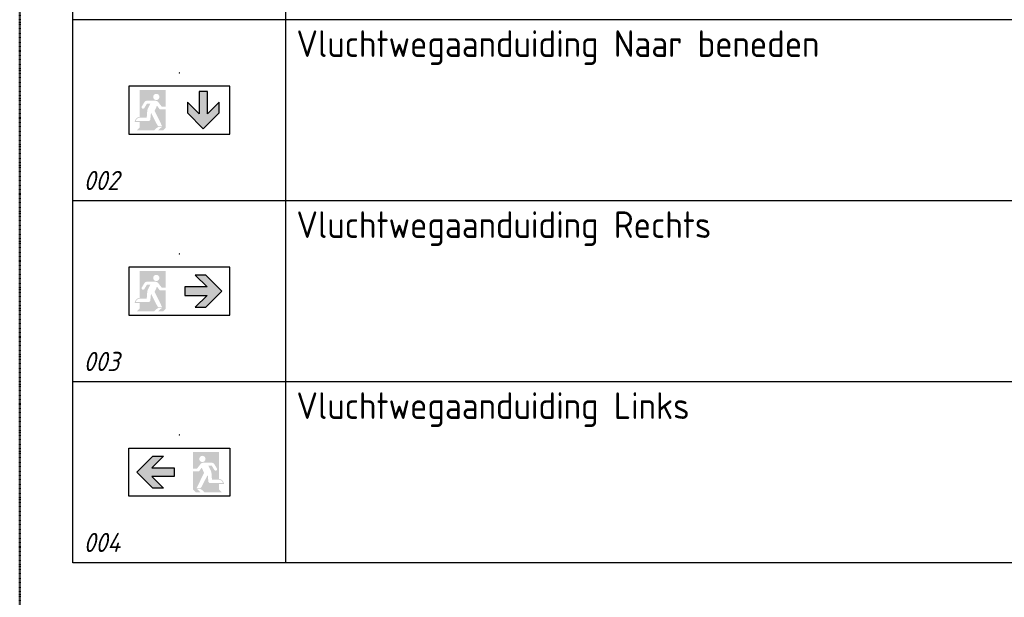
# Model space of a CAD drawing. Header units: millimetres. Extents: x 0 to 160900, y 0 to 84100.
# Tile 7 of 26: x 40500 to 49750, y 55325 to 60750. Entities that reach past the tile are written whole.
import ezdxf
from ezdxf.enums import TextEntityAlignment as Align

# ---------------------------------------------------------------- set-up
doc = ezdxf.new("R2010")
doc.units = ezdxf.units.MM
doc.header["$PDMODE"] = 35
doc.header["$PDSIZE"] = 1
doc.linetypes.add('RVB_ALG_1xLong_1xDot', pattern=[12, 6, -3, 0, -3])
doc.layers.add('63.21.--_NV_decentraal', color=3, linetype='Continuous')
doc.layers.add('RVB_ALG_RENVOOI', color=2, linetype='Continuous')
doc.layers.add('RVB_ALG_TEKENBLAD_POINTS', color=200, linetype='Continuous', plot=False, transparency=0.5)
doc.styles.add('RVB_TXT', font='isocp.shx')

# ---------------------------------------------------------------- blocks, each defined once
blk = doc.blocks.new('*U54')
at = {"linetype": 'Continuous', "transparency": 16777216}
h = blk.add_hatch(color=1, dxfattribs=at)
edge = h.paths.add_edge_path(flags=16)
edge.add_arc((-2.16634799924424, -2.253767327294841), 0.2922329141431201, 270.073650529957, 360.0524127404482)
edge.add_arc((-2.166549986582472, -2.25343421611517), 0.2924347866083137, 359.9871111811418, 449.8868255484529)
edge.add_arc((-2.166347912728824, -2.253767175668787), 0.292767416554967, 449.9265008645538, 539.9477126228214)
edge.add_arc((-2.166549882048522, -2.253435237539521), 0.2925653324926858, 180.0126830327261, 270.1131034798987)
edge = h.paths.add_edge_path()
edge.add_line((-3.738400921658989, -5.13414285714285), (-3.738400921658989, -4.601857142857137))
edge.add_line((-3.738400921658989, -4.601857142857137), (-4.211543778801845, -4.604428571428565))
edge.add_arc((-1.525795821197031, -5.653437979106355), 2.883342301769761, 514.5075800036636, 518.6651931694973, ccw=False)
edge.add_arc((-3.057717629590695, -4.92853016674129), 1.188581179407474, 510.0212525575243, 514.2668424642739, ccw=False)
edge.add_arc((-3.728104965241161, -4.543614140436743), 0.4155529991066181, 502.4679528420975, 509.80617931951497, ccw=False)
edge.add_arc((-3.94697668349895, -4.378483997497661), 0.1414069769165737, 495.00334332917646, 501.5005478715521, ccw=False)
edge.add_arc((-3.706706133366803, -4.614047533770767), 0.4778841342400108, 474.2909842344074, 495.4000454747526, ccw=False)
edge.add_arc((-3.737182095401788, -4.563047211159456), 0.41891720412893, 449.55122556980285, 473.3611987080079, ccw=False)
edge.add_line((-3.733900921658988, -4.144142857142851), (-3.733900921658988, -1.61192857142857))
edge.add_line((-3.733900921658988, -1.611928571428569), (-1.274329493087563, -1.61192857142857))
edge.add_line((-1.274329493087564, -1.61192857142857), (-1.274329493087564, -3.153499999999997))
edge.add_line((-1.274329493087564, -3.153499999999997), (-1.665186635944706, -3.153499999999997))
edge.add_arc((27.55412483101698, 20.05443737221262), 37.31456176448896, 218.0184703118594, 218.4589597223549, ccw=False)
edge.add_arc((6.156715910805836, 3.349328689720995), 10.16850297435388, 217.0009029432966, 218.1227453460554, ccw=False)
edge.add_arc((-2.446408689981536, -3.128178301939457), 0.6005355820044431, 396.5723038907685, 402.9254655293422)
edge.add_arc((-2.262268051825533, -2.958357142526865), 0.3500459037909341, 403.0987093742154, 418.7360844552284)
edge.add_arc((-2.230493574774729, -2.917215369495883), 0.29844468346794, 419.8512932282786, 437.501915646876)
edge.add_arc((-2.269665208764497, -3.067213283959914), 0.4534020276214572, 436.7711316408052, 443.7322608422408)
edge.add_arc((-2.309558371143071, -3.411015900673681), 0.7995077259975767, 443.5803205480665, 450.7207303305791)
edge.add_line((-2.319615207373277, -2.611571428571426), (-2.917472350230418, -2.611571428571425))
edge.add_arc((-2.944476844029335, -4.397432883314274), 1.786065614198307, 449.1336810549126, 451.9552410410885)
edge.add_arc((-2.980160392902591, -3.361347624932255), 0.7493661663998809, 451.9313232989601, 457.5710687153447)
edge.add_arc((-3.020781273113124, -3.043807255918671), 0.4292448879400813, 457.7807735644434, 468.4573312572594)
edge.add_arc((-3.071594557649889, -2.881838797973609), 0.2595390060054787, 469.1371796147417, 487.0506903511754)
edge.add_arc((-3.104837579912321, -2.831258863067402), 0.1991804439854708, 488.1853273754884, 505.8933609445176)
edge.add_line((-3.269758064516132, -2.719571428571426), (-3.527543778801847, -3.148999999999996))
edge.add_line((-3.527543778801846, -3.148999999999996), (-3.527543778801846, -3.148357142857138))
edge.add_arc((-3.408734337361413, -3.224859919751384), 0.1413094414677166, 507.2220452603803, 539.99887407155)
edge.add_arc((-3.410687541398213, -3.225000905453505), 0.1393563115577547, 539.9408925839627, 630.0591074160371)
edge.add_arc((-3.411684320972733, -3.224013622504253), 0.1403481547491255, 270.465620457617, 324.9713827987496)
edge.add_arc((-29.70955337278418, 13.06278801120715), 31.07291764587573, 328.2145233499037, 328.6887025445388)
edge.add_arc((-10.55061516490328, 1.422821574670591), 8.655218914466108, 328.6093792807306, 329.5183147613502)
edge.add_arc((-3.641147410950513, -2.632390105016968), 0.6437212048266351, 328.6130394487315, 333.7032760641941)
edge.add_arc((-3.009378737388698, -2.935932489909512), 0.05766624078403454, 453.21736873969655, 521.4336722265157, ccw=False)
edge.add_line((-3.012615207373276, -2.87835714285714), (-2.717543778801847, -2.87835714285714))
edge.add_line((-2.717543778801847, -2.87835714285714), (-2.953472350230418, -3.345071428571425))
edge.add_arc((-2.515282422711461, -3.552920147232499), 0.4849860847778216, 514.6233882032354, 522.0566269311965)
edge.add_arc((-2.25440252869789, -3.640736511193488), 0.7602379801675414, 521.8174129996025, 527.3181264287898)
edge.add_arc((-1.864530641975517, -3.734271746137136), 1.161146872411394, 527.038747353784, 531.5691074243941)
edge.add_arc((-1.260879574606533, -3.826899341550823), 1.771858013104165, 531.4681700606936, 536.9904142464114)
edge.add_arc((-0.9425990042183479, -3.855454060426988), 2.091232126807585, 536.6669878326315, 540.0717109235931)
edge.add_line((-3.033829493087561, -3.858071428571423), (-3.062115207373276, -4.149928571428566))
edge.add_arc((-3.125606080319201, -4.150707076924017), 0.06349564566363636, 340.4270280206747, 360.7025079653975, ccw=False)
edge.add_arc((-3.100363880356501, -4.15848130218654), 0.03712487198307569, 272.47907075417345, 338.6807607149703, ccw=False)
edge.add_line((-3.098758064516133, -4.195571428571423), (-3.557758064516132, -4.195571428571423))
edge.add_arc((-3.561317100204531, -5.553586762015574), 1.358019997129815, 449.8498417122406, 456.3614731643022)
edge.add_arc((-3.62132325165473, -4.961630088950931), 0.7630827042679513, 456.8084210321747, 464.7601747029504)
edge.add_arc((-3.69528499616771, -4.668260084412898), 0.4605614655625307, 465.1609951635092, 479.0674646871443)
edge.add_arc((-3.750556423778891, -4.557079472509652), 0.3365795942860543, 480.0388403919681, 494.9803138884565)
edge.add_arc((-3.792645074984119, -4.514550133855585), 0.2767456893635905, 495.0405721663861, 509.9473573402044)
edge.add_arc((-3.641690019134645, -4.609006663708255), 0.4547523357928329, 509.171124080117, 520.0018113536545)
edge.add_arc((-3.533498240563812, -4.655275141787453), 0.5722805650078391, 519.3532214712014, 526.8123305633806)
edge.add_line((-4.090686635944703, -4.524714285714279), (-2.947043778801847, -4.52471428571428))
edge.add_arc((-2.945762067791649, -4.160861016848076), 0.3638555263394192, 269.7981704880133, 282.2100384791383)
edge.add_arc((-2.920593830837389, -4.287480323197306), 0.2347876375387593, 282.7421780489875, 301.9104655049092)
edge.add_arc((-2.884788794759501, -4.351755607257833), 0.1613393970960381, 303.18244777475, 337.3754386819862)
edge.add_arc((-2.859327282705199, -4.36622266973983), 0.1323197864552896, 338.9166807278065, 351.4665651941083)
edge.add_line((-2.728472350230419, -4.385857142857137), (-2.702758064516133, -4.126142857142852))
edge.add_line((-2.702758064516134, -4.126142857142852), (-2.66547235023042, -3.751999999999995))
edge.add_line((-2.66547235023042, -3.751999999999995), (-2.66547235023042, -3.745571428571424))
edge.add_arc((220.548859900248, 110.3759432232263), 250.6957483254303, 207.0790379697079, 207.2520711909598)
edge.add_arc((57.48840260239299, 26.35459902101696), 67.26102981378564, 207.2276622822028, 207.5567690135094)
edge.add_arc((3.009513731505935, -2.104758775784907), 5.796603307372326, 207.2868465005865, 208.8901854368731)
edge.add_arc((-1.832102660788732, -4.773082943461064), 0.2684009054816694, 209.508791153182, 224.2523951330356)
edge.add_arc((-1.898554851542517, -4.833238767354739), 0.1788551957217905, 225.3043837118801, 271.8573103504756)
edge.add_line((-1.892758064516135, -5.011999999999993), (-1.611186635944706, -5.011999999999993))
edge.add_line((-1.611186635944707, -5.011999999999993), (-2.32347235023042, -3.559142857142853))
edge.add_line((-2.32347235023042, -3.559142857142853), (-2.100400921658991, -3.078928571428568))
edge.add_arc((6.555910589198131, 3.387090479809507), 10.80468099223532, 216.7586876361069, 218.2437734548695)
edge.add_arc((0.002932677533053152, -1.770307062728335), 2.465609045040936, 218.3788124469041, 220.0564029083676)
edge.add_arc((-1.351981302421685, -2.910407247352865), 0.6948412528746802, 219.9984904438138, 222.7105168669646)
edge.add_arc((-1.722347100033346, -3.243610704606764), 0.1967935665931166, 224.5690862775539, 241.8159457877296)
edge.add_arc((-1.753229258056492, -3.294256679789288), 0.1376062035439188, 243.1902155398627, 270.523352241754)
edge.add_line((-1.751972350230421, -3.431857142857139), (-1.273686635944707, -3.431857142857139))
edge.add_line((-1.273686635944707, -3.431857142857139), (-1.273686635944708, -5.130928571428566))
edge.add_line((-1.273686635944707, -5.130928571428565), (-1.532758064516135, -5.389999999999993))
edge.add_line((-1.532758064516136, -5.389999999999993), (-1.985329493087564, -5.389999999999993))
edge.add_line((-1.985329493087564, -5.389999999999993), (-1.672258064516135, -5.092357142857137))
edge.add_line((-1.672258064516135, -5.092357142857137), (-1.978258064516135, -5.092357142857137))
edge.add_arc((-1.977389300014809, -5.165288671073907), 0.07293670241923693, 450.6824782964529, 460.7957186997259)
edge.add_arc((-1.969811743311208, -5.20781714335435), 0.116132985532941, 460.5379472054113, 467.2726166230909)
edge.add_arc((-1.950813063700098, -5.266774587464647), 0.1780738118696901, 467.4773597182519, 473.0355646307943)
edge.add_arc((-1.901586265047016, -5.382672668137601), 0.3039929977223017, 473.0262083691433, 481.6833768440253)
edge.add_arc((-1.767470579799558, -5.610572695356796), 0.5683957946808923, 481.1217777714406, 487.56883122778)
edge.add_arc((-1.552551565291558, -5.895985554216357), 0.9256665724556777, 487.3416189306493, 495.4536038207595)
edge.add_arc((-6.04874776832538, -1.40457685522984), 5.429560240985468, 312.77525848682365, 314.95839083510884, ccw=False)
edge.add_line((-2.361400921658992, -5.389999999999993), (-3.994900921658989, -5.389999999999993))
edge.add_line((-3.994900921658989, -5.389999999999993), (-3.73840092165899, -5.13414285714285))
h = blk.add_hatch(color=1, dxfattribs=at)
h.dxf.hatch_style = 1
h.paths.add_polyline_path([(2.249999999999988, -5.250000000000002), (3.749999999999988, -3.750000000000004), (3.749999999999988, -2.750000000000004), (2.649999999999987, -3.850000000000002), (2.649999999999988, -1.750000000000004), (1.849999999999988, -1.750000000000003), (1.849999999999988, -3.850000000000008), (0.7499999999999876, -2.750000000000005), (0.7499999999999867, -3.750000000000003)])
at = {"color": 0, "linetype": 'Continuous', "lineweight": -2, "transparency": 16777216}
blk.add_lwpolyline([(4.73225806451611, -1.250000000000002), (-4.732258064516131, -1.249999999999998), (-4.732258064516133, -5.749999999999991), (4.732258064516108, -5.749999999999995)], close=True, dxfattribs=at)
at = {"color": 1, "linetype": 'Continuous', "lineweight": -2, "transparency": 16777216}
blk.add_lwpolyline([(2.249999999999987, -5.250000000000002), (3.749999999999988, -3.750000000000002), (3.749999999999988, -2.750000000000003), (2.649999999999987, -3.850000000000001), (2.649999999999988, -1.750000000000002), (1.849999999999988, -1.750000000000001), (1.849999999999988, -3.850000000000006), (0.7499999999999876, -2.750000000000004), (0.7499999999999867, -3.750000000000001)], close=True, dxfattribs=at)
at = {"layer": 'RVB_ALG_TEKENBLAD_POINTS', "transparency": 16777216}
blk.add_point((0, 0), dxfattribs=at)
at = {"color": 2, "linetype": 'Continuous', "lineweight": -2, "transparency": 16777216, "style": 'RVB_TXT'}
blk.add_attdef('E_CODE', text='', height=2.5, dxfattribs=at).set_placement((9, 5.999999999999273), align=Align.MIDDLE_CENTER)
at = {"color": 1, "linetype": 'Continuous', "lineweight": -2, "transparency": 16777216, "style": 'RVB_TXT'}
for tag, p in [('E_VOLGNR', (9.000000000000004, 3.000000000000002)), ('E_VRD', (8.999999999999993, 2.220446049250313e-15)), ('E_GRP', (8.999999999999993, -2.999999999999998))]:
    blk.add_attdef(tag, text='', height=1.8, dxfattribs=at).set_placement(p, align=Align.MIDDLE_CENTER)
blk = doc.blocks.new('*U52')
at = {"linetype": 'Continuous', "transparency": 16777216}
h = blk.add_hatch(color=1, dxfattribs=at)
edge = h.paths.add_edge_path(flags=16)
edge.add_arc((-2.16634799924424, -2.253767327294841), 0.2922329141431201, 270.073650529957, 360.0524127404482)
edge.add_arc((-2.166549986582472, -2.25343421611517), 0.2924347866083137, 359.9871111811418, 449.8868255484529)
edge.add_arc((-2.166347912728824, -2.253767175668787), 0.292767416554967, 449.9265008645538, 539.9477126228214)
edge.add_arc((-2.166549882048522, -2.253435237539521), 0.2925653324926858, 180.0126830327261, 270.1131034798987)
edge = h.paths.add_edge_path()
edge.add_line((-3.738400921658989, -5.13414285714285), (-3.738400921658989, -4.601857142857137))
edge.add_line((-3.738400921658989, -4.601857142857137), (-4.211543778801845, -4.604428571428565))
edge.add_arc((-1.525795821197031, -5.653437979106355), 2.883342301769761, 514.5075800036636, 518.6651931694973, ccw=False)
edge.add_arc((-3.057717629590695, -4.92853016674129), 1.188581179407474, 510.0212525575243, 514.2668424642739, ccw=False)
edge.add_arc((-3.728104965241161, -4.543614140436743), 0.4155529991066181, 502.4679528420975, 509.80617931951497, ccw=False)
edge.add_arc((-3.94697668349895, -4.378483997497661), 0.1414069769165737, 495.00334332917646, 501.5005478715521, ccw=False)
edge.add_arc((-3.706706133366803, -4.614047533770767), 0.4778841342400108, 474.2909842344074, 495.4000454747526, ccw=False)
edge.add_arc((-3.737182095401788, -4.563047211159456), 0.41891720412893, 449.55122556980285, 473.3611987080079, ccw=False)
edge.add_line((-3.733900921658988, -4.144142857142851), (-3.733900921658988, -1.61192857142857))
edge.add_line((-3.733900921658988, -1.611928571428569), (-1.274329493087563, -1.61192857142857))
edge.add_line((-1.274329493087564, -1.61192857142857), (-1.274329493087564, -3.153499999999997))
edge.add_line((-1.274329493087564, -3.153499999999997), (-1.665186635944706, -3.153499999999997))
edge.add_arc((27.55412483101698, 20.05443737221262), 37.31456176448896, 218.0184703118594, 218.4589597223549, ccw=False)
edge.add_arc((6.156715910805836, 3.349328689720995), 10.16850297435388, 217.0009029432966, 218.1227453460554, ccw=False)
edge.add_arc((-2.446408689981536, -3.128178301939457), 0.6005355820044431, 396.5723038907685, 402.9254655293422)
edge.add_arc((-2.262268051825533, -2.958357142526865), 0.3500459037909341, 403.0987093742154, 418.7360844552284)
edge.add_arc((-2.230493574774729, -2.917215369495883), 0.29844468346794, 419.8512932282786, 437.501915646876)
edge.add_arc((-2.269665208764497, -3.067213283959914), 0.4534020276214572, 436.7711316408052, 443.7322608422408)
edge.add_arc((-2.309558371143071, -3.411015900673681), 0.7995077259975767, 443.5803205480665, 450.7207303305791)
edge.add_line((-2.319615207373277, -2.611571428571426), (-2.917472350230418, -2.611571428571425))
edge.add_arc((-2.944476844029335, -4.397432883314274), 1.786065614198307, 449.1336810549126, 451.9552410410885)
edge.add_arc((-2.980160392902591, -3.361347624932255), 0.7493661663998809, 451.9313232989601, 457.5710687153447)
edge.add_arc((-3.020781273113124, -3.043807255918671), 0.4292448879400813, 457.7807735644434, 468.4573312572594)
edge.add_arc((-3.071594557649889, -2.881838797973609), 0.2595390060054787, 469.1371796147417, 487.0506903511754)
edge.add_arc((-3.104837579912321, -2.831258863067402), 0.1991804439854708, 488.1853273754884, 505.8933609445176)
edge.add_line((-3.269758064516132, -2.719571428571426), (-3.527543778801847, -3.148999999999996))
edge.add_line((-3.527543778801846, -3.148999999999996), (-3.527543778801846, -3.148357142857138))
edge.add_arc((-3.408734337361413, -3.224859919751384), 0.1413094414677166, 507.2220452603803, 539.99887407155)
edge.add_arc((-3.410687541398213, -3.225000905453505), 0.1393563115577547, 539.9408925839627, 630.0591074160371)
edge.add_arc((-3.411684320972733, -3.224013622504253), 0.1403481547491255, 270.465620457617, 324.9713827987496)
edge.add_arc((-29.70955337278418, 13.06278801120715), 31.07291764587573, 328.2145233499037, 328.6887025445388)
edge.add_arc((-10.55061516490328, 1.422821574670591), 8.655218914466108, 328.6093792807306, 329.5183147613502)
edge.add_arc((-3.641147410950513, -2.632390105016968), 0.6437212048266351, 328.6130394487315, 333.7032760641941)
edge.add_arc((-3.009378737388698, -2.935932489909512), 0.05766624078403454, 453.21736873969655, 521.4336722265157, ccw=False)
edge.add_line((-3.012615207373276, -2.87835714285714), (-2.717543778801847, -2.87835714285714))
edge.add_line((-2.717543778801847, -2.87835714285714), (-2.953472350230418, -3.345071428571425))
edge.add_arc((-2.515282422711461, -3.552920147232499), 0.4849860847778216, 514.6233882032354, 522.0566269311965)
edge.add_arc((-2.25440252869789, -3.640736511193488), 0.7602379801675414, 521.8174129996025, 527.3181264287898)
edge.add_arc((-1.864530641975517, -3.734271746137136), 1.161146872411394, 527.038747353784, 531.5691074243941)
edge.add_arc((-1.260879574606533, -3.826899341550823), 1.771858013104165, 531.4681700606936, 536.9904142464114)
edge.add_arc((-0.9425990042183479, -3.855454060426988), 2.091232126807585, 536.6669878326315, 540.0717109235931)
edge.add_line((-3.033829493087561, -3.858071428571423), (-3.062115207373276, -4.149928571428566))
edge.add_arc((-3.125606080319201, -4.150707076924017), 0.06349564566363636, 340.4270280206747, 360.7025079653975, ccw=False)
edge.add_arc((-3.100363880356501, -4.15848130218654), 0.03712487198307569, 272.47907075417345, 338.6807607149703, ccw=False)
edge.add_line((-3.098758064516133, -4.195571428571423), (-3.557758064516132, -4.195571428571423))
edge.add_arc((-3.561317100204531, -5.553586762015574), 1.358019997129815, 449.8498417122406, 456.3614731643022)
edge.add_arc((-3.62132325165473, -4.961630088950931), 0.7630827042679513, 456.8084210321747, 464.7601747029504)
edge.add_arc((-3.69528499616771, -4.668260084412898), 0.4605614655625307, 465.1609951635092, 479.0674646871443)
edge.add_arc((-3.750556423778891, -4.557079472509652), 0.3365795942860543, 480.0388403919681, 494.9803138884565)
edge.add_arc((-3.792645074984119, -4.514550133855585), 0.2767456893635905, 495.0405721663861, 509.9473573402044)
edge.add_arc((-3.641690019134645, -4.609006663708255), 0.4547523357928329, 509.171124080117, 520.0018113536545)
edge.add_arc((-3.533498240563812, -4.655275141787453), 0.5722805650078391, 519.3532214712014, 526.8123305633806)
edge.add_line((-4.090686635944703, -4.524714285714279), (-2.947043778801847, -4.52471428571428))
edge.add_arc((-2.945762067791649, -4.160861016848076), 0.3638555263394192, 269.7981704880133, 282.2100384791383)
edge.add_arc((-2.920593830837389, -4.287480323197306), 0.2347876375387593, 282.7421780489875, 301.9104655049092)
edge.add_arc((-2.884788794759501, -4.351755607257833), 0.1613393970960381, 303.18244777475, 337.3754386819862)
edge.add_arc((-2.859327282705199, -4.36622266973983), 0.1323197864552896, 338.9166807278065, 351.4665651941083)
edge.add_line((-2.728472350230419, -4.385857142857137), (-2.702758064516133, -4.126142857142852))
edge.add_line((-2.702758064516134, -4.126142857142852), (-2.66547235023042, -3.751999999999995))
edge.add_line((-2.66547235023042, -3.751999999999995), (-2.66547235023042, -3.745571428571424))
edge.add_arc((220.548859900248, 110.3759432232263), 250.6957483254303, 207.0790379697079, 207.2520711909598)
edge.add_arc((57.48840260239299, 26.35459902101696), 67.26102981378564, 207.2276622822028, 207.5567690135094)
edge.add_arc((3.009513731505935, -2.104758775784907), 5.796603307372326, 207.2868465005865, 208.8901854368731)
edge.add_arc((-1.832102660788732, -4.773082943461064), 0.2684009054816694, 209.508791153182, 224.2523951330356)
edge.add_arc((-1.898554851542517, -4.833238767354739), 0.1788551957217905, 225.3043837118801, 271.8573103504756)
edge.add_line((-1.892758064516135, -5.011999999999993), (-1.611186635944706, -5.011999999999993))
edge.add_line((-1.611186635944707, -5.011999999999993), (-2.32347235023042, -3.559142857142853))
edge.add_line((-2.32347235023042, -3.559142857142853), (-2.100400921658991, -3.078928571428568))
edge.add_arc((6.555910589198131, 3.387090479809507), 10.80468099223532, 216.7586876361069, 218.2437734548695)
edge.add_arc((0.002932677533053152, -1.770307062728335), 2.465609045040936, 218.3788124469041, 220.0564029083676)
edge.add_arc((-1.351981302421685, -2.910407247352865), 0.6948412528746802, 219.9984904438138, 222.7105168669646)
edge.add_arc((-1.722347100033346, -3.243610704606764), 0.1967935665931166, 224.5690862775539, 241.8159457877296)
edge.add_arc((-1.753229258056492, -3.294256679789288), 0.1376062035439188, 243.1902155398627, 270.523352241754)
edge.add_line((-1.751972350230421, -3.431857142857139), (-1.273686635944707, -3.431857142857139))
edge.add_line((-1.273686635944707, -3.431857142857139), (-1.273686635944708, -5.130928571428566))
edge.add_line((-1.273686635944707, -5.130928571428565), (-1.532758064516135, -5.389999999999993))
edge.add_line((-1.532758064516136, -5.389999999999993), (-1.985329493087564, -5.389999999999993))
edge.add_line((-1.985329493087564, -5.389999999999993), (-1.672258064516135, -5.092357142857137))
edge.add_line((-1.672258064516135, -5.092357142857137), (-1.978258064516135, -5.092357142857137))
edge.add_arc((-1.977389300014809, -5.165288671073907), 0.07293670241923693, 450.6824782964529, 460.7957186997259)
edge.add_arc((-1.969811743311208, -5.20781714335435), 0.116132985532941, 460.5379472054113, 467.2726166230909)
edge.add_arc((-1.950813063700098, -5.266774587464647), 0.1780738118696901, 467.4773597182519, 473.0355646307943)
edge.add_arc((-1.901586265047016, -5.382672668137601), 0.3039929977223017, 473.0262083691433, 481.6833768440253)
edge.add_arc((-1.767470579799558, -5.610572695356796), 0.5683957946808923, 481.1217777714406, 487.56883122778)
edge.add_arc((-1.552551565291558, -5.895985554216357), 0.9256665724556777, 487.3416189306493, 495.4536038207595)
edge.add_arc((-6.04874776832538, -1.40457685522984), 5.429560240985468, 312.77525848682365, 314.95839083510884, ccw=False)
edge.add_line((-2.361400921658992, -5.389999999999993), (-3.994900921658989, -5.389999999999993))
edge.add_line((-3.994900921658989, -5.389999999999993), (-3.73840092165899, -5.13414285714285))
h = blk.add_hatch(color=1, dxfattribs=at)
h.dxf.hatch_style = 1
h.paths.add_polyline_path([(3.999999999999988, -3.5), (2.499999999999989, -2.000000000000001), (1.49999999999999, -2.000000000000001), (2.599999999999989, -3.100000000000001), (0.4999999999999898, -3.100000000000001), (0.4999999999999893, -3.900000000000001), (2.599999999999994, -3.900000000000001), (1.499999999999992, -5.000000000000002), (2.49999999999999, -5.000000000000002)])
at = {"color": 0, "linetype": 'Continuous', "lineweight": -2, "transparency": 16777216}
blk.add_lwpolyline([(4.73225806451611, -1.250000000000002), (-4.732258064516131, -1.249999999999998), (-4.732258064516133, -5.749999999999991), (4.732258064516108, -5.749999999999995)], close=True, dxfattribs=at)
at = {"color": 1, "linetype": 'Continuous', "lineweight": -2, "transparency": 16777216}
blk.add_lwpolyline([(3.999999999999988, -3.500000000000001), (2.499999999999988, -2.000000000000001), (1.499999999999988, -2.000000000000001), (2.599999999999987, -3.100000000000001), (0.4999999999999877, -3.100000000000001), (0.4999999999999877, -3.900000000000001), (2.599999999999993, -3.900000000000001), (1.49999999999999, -5.000000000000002), (2.499999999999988, -5.000000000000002)], close=True, dxfattribs=at)
at = {"layer": 'RVB_ALG_TEKENBLAD_POINTS', "transparency": 16777216}
blk.add_point((0, 0), dxfattribs=at)
at = {"color": 2, "linetype": 'Continuous', "lineweight": -2, "transparency": 16777216, "style": 'RVB_TXT'}
blk.add_attdef('E_CODE', text='', height=2.5, dxfattribs=at).set_placement((9, 5.999999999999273), align=Align.MIDDLE_CENTER)
at = {"color": 1, "linetype": 'Continuous', "lineweight": -2, "transparency": 16777216, "style": 'RVB_TXT'}
for tag, p in [('E_VOLGNR', (9.000000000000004, 3.000000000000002)), ('E_VRD', (8.999999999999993, 2.220446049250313e-15)), ('E_GRP', (8.999999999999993, -2.999999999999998))]:
    blk.add_attdef(tag, text='', height=1.8, dxfattribs=at).set_placement(p, align=Align.MIDDLE_CENTER)
blk = doc.blocks.new('*U53')
at = {"linetype": 'Continuous', "transparency": 16777216}
h = blk.add_hatch(color=1, dxfattribs=at)
edge = h.paths.add_edge_path(flags=16)
edge.add_arc((2.166347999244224, -2.253767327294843), 0.2922329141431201, 179.9475872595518, 269.92634947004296, ccw=False)
edge.add_arc((2.166549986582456, -2.253434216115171), 0.2924347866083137, 90.11317445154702, 180.0128888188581, ccw=False)
edge.add_arc((2.166347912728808, -2.253767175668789), 0.292767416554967, 0.052287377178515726, 90.07349913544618, ccw=False)
edge.add_arc((2.166549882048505, -2.253435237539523), 0.2925653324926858, 269.88689652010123, 359.9873169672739, ccw=False)
edge = h.paths.add_edge_path()
edge.add_line((3.73840092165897, -5.134142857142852), (3.738400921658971, -4.601857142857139))
edge.add_line((3.738400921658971, -4.601857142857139), (4.211543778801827, -4.604428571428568))
edge.add_arc((1.525795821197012, -5.653437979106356), 2.883342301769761, 21.33480683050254, 25.49241999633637)
edge.add_arc((3.057717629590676, -4.928530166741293), 1.188581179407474, 25.73315753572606, 29.97874744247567)
edge.add_arc((3.728104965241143, -4.543614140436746), 0.4155529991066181, 30.19382068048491, 37.53204715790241)
edge.add_arc((3.946976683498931, -4.378483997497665), 0.1414069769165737, 38.49945212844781, 44.99665667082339)
edge.add_arc((3.706706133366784, -4.61404753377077), 0.4778841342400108, 44.59995452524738, 65.70901576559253)
edge.add_arc((3.73718209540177, -4.563047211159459), 0.41891720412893, 66.63880129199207, 90.44877443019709)
edge.add_line((3.733900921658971, -4.144142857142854), (3.733900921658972, -1.611928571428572))
edge.add_line((3.733900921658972, -1.611928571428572), (1.274329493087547, -1.611928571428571))
edge.add_line((1.274329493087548, -1.611928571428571), (1.274329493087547, -3.153499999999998))
edge.add_line((1.274329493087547, -3.153499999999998), (1.665186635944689, -3.153499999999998))
edge.add_arc((-27.55412483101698, 20.05443737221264), 37.31456176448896, 321.541040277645, 321.9815296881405)
edge.add_arc((-6.156715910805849, 3.349328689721), 10.16850297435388, 321.8772546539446, 322.9990970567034)
edge.add_arc((2.446408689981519, -3.128178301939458), 0.6005355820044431, 137.0745344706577, 143.4276961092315, ccw=False)
edge.add_arc((2.262268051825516, -2.958357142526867), 0.3500459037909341, 121.26391554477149, 136.9012906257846, ccw=False)
edge.add_arc((2.230493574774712, -2.917215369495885), 0.29844468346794, 102.49808435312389, 120.1487067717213, ccw=False)
edge.add_arc((2.26966520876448, -3.067213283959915), 0.4534020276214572, 96.26773915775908, 103.22886835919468, ccw=False)
edge.add_arc((2.309558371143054, -3.411015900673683), 0.7995077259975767, 89.27926966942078, 96.41967945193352, ccw=False)
edge.add_line((2.31961520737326, -2.611571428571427), (2.917472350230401, -2.611571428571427))
edge.add_arc((2.944476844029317, -4.397432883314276), 1.786065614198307, 88.04475895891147, 90.8663189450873, ccw=False)
edge.add_arc((2.980160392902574, -3.361347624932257), 0.7493661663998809, 82.42893128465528, 88.0686767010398, ccw=False)
edge.add_arc((3.020781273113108, -3.043807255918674), 0.4292448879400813, 71.5426687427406, 82.2192264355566, ccw=False)
edge.add_arc((3.071594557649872, -2.881838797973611), 0.2595390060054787, 52.949309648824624, 70.86282038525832, ccw=False)
edge.add_arc((3.104837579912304, -2.831258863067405), 0.1991804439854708, 34.106639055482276, 51.814672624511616, ccw=False)
edge.add_line((3.269758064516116, -2.719571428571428), (3.527543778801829, -3.148999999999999))
edge.add_line((3.527543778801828, -3.148999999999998), (3.527543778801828, -3.148357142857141))
edge.add_arc((3.408734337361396, -3.224859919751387), 0.1413094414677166, 0.0011259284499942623, 32.7779547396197, ccw=False)
edge.add_arc((3.410687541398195, -3.225000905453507), 0.1393563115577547, -90.0591074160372, 0.05910741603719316, ccw=False)
edge.add_arc((3.411684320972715, -3.224013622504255), 0.1403481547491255, 215.0286172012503, 269.53437954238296, ccw=False)
edge.add_arc((29.70955337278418, 13.06278801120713), 31.07291764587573, 211.3112974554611, 211.7854766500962, ccw=False)
edge.add_arc((10.55061516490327, 1.422821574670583), 8.655218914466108, 210.4816852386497, 211.3906207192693, ccw=False)
edge.add_arc((3.641147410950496, -2.632390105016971), 0.6437212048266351, 206.2967239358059, 211.3869605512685, ccw=False)
edge.add_arc((3.009378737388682, -2.935932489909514), 0.05766624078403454, 18.56632777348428, 86.78263126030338)
edge.add_line((3.012615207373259, -2.878357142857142), (2.717543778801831, -2.878357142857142))
edge.add_line((2.71754377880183, -2.878357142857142), (2.953472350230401, -3.345071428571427))
edge.add_arc((2.515282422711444, -3.552920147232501), 0.4849860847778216, 17.943373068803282, 25.376611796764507, ccw=False)
edge.add_arc((2.254402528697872, -3.64073651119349), 0.7602379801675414, 12.68187357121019, 18.18258700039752, ccw=False)
edge.add_arc((1.864530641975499, -3.734271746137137), 1.161146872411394, 8.430892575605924, 12.961252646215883, ccw=False)
edge.add_arc((1.260879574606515, -3.826899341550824), 1.771858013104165, 3.00958575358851, 8.531829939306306, ccw=False)
edge.add_arc((0.9425990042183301, -3.855454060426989), 2.091232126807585, -0.07171092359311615, 3.333012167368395, ccw=False)
edge.add_line((3.033829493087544, -3.858071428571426), (3.062115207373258, -4.149928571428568))
edge.add_arc((3.125606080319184, -4.15070707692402), 0.06349564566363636, 179.2974920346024, 199.5729719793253)
edge.add_arc((3.100363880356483, -4.158481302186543), 0.03712487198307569, 201.3192392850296, 267.5209292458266)
edge.add_line((3.098758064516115, -4.195571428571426), (3.557758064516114, -4.195571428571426))
edge.add_arc((3.561317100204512, -5.553586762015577), 1.358019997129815, 83.6385268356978, 90.15015828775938, ccw=False)
edge.add_arc((3.621323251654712, -4.961630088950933), 0.7630827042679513, 75.23982529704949, 83.19157896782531, ccw=False)
edge.add_arc((3.695284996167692, -4.668260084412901), 0.4605614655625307, 60.93253531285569, 74.83900483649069, ccw=False)
edge.add_arc((3.750556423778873, -4.557079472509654), 0.3365795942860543, 45.01968611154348, 59.96115960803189, ccw=False)
edge.add_arc((3.792645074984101, -4.514550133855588), 0.2767456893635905, 30.05264265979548, 44.9594278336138, ccw=False)
edge.add_arc((3.641690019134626, -4.609006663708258), 0.4547523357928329, 19.998188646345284, 30.828875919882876, ccw=False)
edge.add_arc((3.533498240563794, -4.655275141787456), 0.5722805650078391, 13.187669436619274, 20.646778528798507, ccw=False)
edge.add_line((4.090686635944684, -4.524714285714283), (2.947043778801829, -4.524714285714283))
edge.add_arc((2.945762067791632, -4.160861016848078), 0.3638555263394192, 257.7899615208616, 270.20182951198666, ccw=False)
edge.add_arc((2.920593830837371, -4.287480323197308), 0.2347876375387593, 238.0895344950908, 257.2578219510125, ccw=False)
edge.add_arc((2.884788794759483, -4.351755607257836), 0.1613393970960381, 202.6245613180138, 236.8175522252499, ccw=False)
edge.add_arc((2.859327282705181, -4.366222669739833), 0.1323197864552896, 188.5334348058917, 201.0833192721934, ccw=False)
edge.add_line((2.728472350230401, -4.385857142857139), (2.702758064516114, -4.126142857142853))
edge.add_line((2.702758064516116, -4.126142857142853), (2.665472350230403, -3.751999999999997))
edge.add_line((2.665472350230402, -3.751999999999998), (2.665472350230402, -3.745571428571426))
edge.add_arc((-220.548859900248, 110.3759432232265), 250.6957483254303, 332.7479288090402, 332.920962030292, ccw=False)
edge.add_arc((-57.48840260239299, 26.35459902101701), 67.26102981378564, 332.4432309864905, 332.77233771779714, ccw=False)
edge.add_arc((-3.009513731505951, -2.104758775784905), 5.796603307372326, 331.1098145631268, 332.71315349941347, ccw=False)
edge.add_arc((1.832102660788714, -4.773082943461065), 0.2684009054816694, 315.74760486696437, 330.4912088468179, ccw=False)
edge.add_arc((1.898554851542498, -4.833238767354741), 0.1788551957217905, 268.1426896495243, 314.6956162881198, ccw=False)
edge.add_line((1.892758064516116, -5.011999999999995), (1.611186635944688, -5.011999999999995))
edge.add_line((1.611186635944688, -5.011999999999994), (2.323472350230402, -3.559142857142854))
edge.add_line((2.323472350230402, -3.559142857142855), (2.100400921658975, -3.07892857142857))
edge.add_arc((-6.555910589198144, 3.387090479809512), 10.80468099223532, 321.7562265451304, 323.24131236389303, ccw=False)
edge.add_arc((-0.002932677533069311, -1.770307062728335), 2.465609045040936, 319.9435970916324, 321.62118755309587, ccw=False)
edge.add_arc((1.351981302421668, -2.910407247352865), 0.6948412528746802, 317.28948313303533, 320.00150955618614, ccw=False)
edge.add_arc((1.722347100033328, -3.243610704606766), 0.1967935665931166, 298.1840542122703, 315.43091372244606, ccw=False)
edge.add_arc((1.753229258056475, -3.294256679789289), 0.1376062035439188, 269.4766477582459, 296.8097844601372, ccw=False)
edge.add_line((1.751972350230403, -3.431857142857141), (1.27368663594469, -3.43185714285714))
edge.add_line((1.27368663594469, -3.43185714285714), (1.273686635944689, -5.130928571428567))
edge.add_line((1.273686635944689, -5.130928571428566), (1.532758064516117, -5.389999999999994))
edge.add_line((1.532758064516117, -5.389999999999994), (1.985329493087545, -5.389999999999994))
edge.add_line((1.985329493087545, -5.389999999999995), (1.672258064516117, -5.092357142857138))
edge.add_line((1.672258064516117, -5.092357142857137), (1.978258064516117, -5.092357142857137))
edge.add_arc((1.97738930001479, -5.165288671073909), 0.07293670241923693, 79.20428130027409, 89.31752170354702, ccw=False)
edge.add_arc((1.969811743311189, -5.207817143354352), 0.116132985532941, 72.72738337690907, 79.4620527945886, ccw=False)
edge.add_arc((1.950813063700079, -5.266774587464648), 0.1780738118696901, 66.9644353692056, 72.52264028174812, ccw=False)
edge.add_arc((1.901586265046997, -5.382672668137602), 0.3039929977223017, 58.31662315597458, 66.97379163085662, ccw=False)
edge.add_arc((1.767470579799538, -5.610572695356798), 0.5683957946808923, 52.43116877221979, 58.87822222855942, ccw=False)
edge.add_arc((1.552551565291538, -5.895985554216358), 0.9256665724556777, 44.54639617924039, 52.65838106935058, ccw=False)
edge.add_arc((6.048747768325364, -1.404576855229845), 5.429560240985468, 225.0416091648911, 227.2247415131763)
edge.add_line((2.361400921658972, -5.389999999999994), (3.99490092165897, -5.389999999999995))
edge.add_line((3.99490092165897, -5.389999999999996), (3.738400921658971, -5.134142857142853))
h = blk.add_hatch(color=1, dxfattribs=at)
h.dxf.hatch_style = 1
h.paths.add_polyline_path([(-4.000000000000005, -3.499999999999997), (-2.500000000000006, -1.999999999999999), (-1.500000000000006, -2), (-2.600000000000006, -3.099999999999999), (-0.500000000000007, -3.100000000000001), (-0.5000000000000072, -3.900000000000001), (-2.600000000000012, -3.899999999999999), (-1.500000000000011, -5.000000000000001), (-2.500000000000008, -5)])
at = {"color": 0, "linetype": 'Continuous', "lineweight": -2, "transparency": 16777216}
blk.add_lwpolyline([(-4.732258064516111, -1.249999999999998), (4.73225806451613, -1.250000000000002), (4.732258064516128, -5.749999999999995), (-4.732258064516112, -5.749999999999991)], close=True, dxfattribs=at)
at = {"color": 1, "linetype": 'Continuous', "lineweight": -2, "transparency": 16777216}
blk.add_lwpolyline([(-3.999999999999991, -3.499999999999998), (-2.49999999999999, -1.999999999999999), (-1.49999999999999, -2), (-2.59999999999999, -3.099999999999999), (-0.4999999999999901, -3.100000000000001), (-0.4999999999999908, -3.900000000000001), (-2.599999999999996, -3.899999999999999), (-1.499999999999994, -5.000000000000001), (-2.499999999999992, -5)], close=True, dxfattribs=at)
at = {"layer": 'RVB_ALG_TEKENBLAD_POINTS', "transparency": 16777216}
blk.add_point((1.475947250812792e-14, 0), dxfattribs=at)
at = {"color": 2, "linetype": 'Continuous', "lineweight": -2, "transparency": 16777216, "style": 'RVB_TXT'}
blk.add_attdef('E_CODE', text='', height=2.5, dxfattribs=at).set_placement((9.000000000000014, 5.999999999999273), align=Align.MIDDLE_CENTER)
at = {"color": 1, "linetype": 'Continuous', "lineweight": -2, "transparency": 16777216, "style": 'RVB_TXT'}
for tag, p in [('E_VOLGNR', (9.000000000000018, 3.000000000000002)), ('E_VRD', (9.000000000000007, 2.220446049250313e-15)), ('E_GRP', (9.000000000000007, -2.999999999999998))]:
    blk.add_attdef(tag, text='', height=1.8, dxfattribs=at).set_placement(p, align=Align.MIDDLE_CENTER)
blk = doc.blocks.new('*U73')
at = {"layer": 'RVB_ALG_RENVOOI', "linetype": 'Continuous', "transparency": 16777216}
for p, q in [((-7.673861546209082e-11, 3.552713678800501e-12), (-7.673861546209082e-11, 1700.000000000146)), ((9999.999999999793, 1700.000000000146), (0, 1700.000000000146)), ((1999.999999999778, 3.552713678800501e-12), (1999.999999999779, 1700.000000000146)), ((9999.999999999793, 7.105427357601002e-13), (0, 7.105427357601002e-13))]:
    blk.add_line(p, q, dxfattribs=at)
at = {"layer": 'RVB_ALG_RENVOOI', "color": 2, "linetype": 'Continuous', "lineweight": 25, "transparency": 16777216, "style": 'RVB_TXT'}
for tag, p in [('E_OMS_NL_1', (2099.999999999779, 1350.000000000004)), ('E_OMS_EN_1', (10099.99999999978, 1350.000000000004)), ('E_OMS_NL_2', (2099.999999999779, 900.0000000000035)), ('E_OMS_EN_2', (10099.99999999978, 900.0000000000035))]:
    blk.add_attdef(tag, p, '', height=250, dxfattribs=at)
at = {"layer": 'RVB_ALG_RENVOOI', "color": 210, "linetype": 'Continuous', "lineweight": 18, "transparency": 16777216, "style": 'RVB_TXT', "oblique": 15}
for tag, p in [('E_OPM_NL_1', (2099.999999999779, 500.0000000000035)), ('E_OPM_EN_1', (10099.99999999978, 500.0000000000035)), ('E_OPM_NL_2', (2100, 100.0000000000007)), ('E_OPM_EN_2', (10100, 100.0000000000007))]:
    blk.add_attdef(tag, p, '', height=180, dxfattribs=at)
at = {"layer": 'RVB_ALG_RENVOOI', "color": 254, "linetype": 'Continuous', "lineweight": 18, "transparency": 16777216, "style": 'RVB_TXT', "oblique": 15}
blk.add_attdef('E_SYM_NR', (100.0000000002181, 100.0000000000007), '', height=180, dxfattribs=at)

msp = doc.modelspace()

# ---------------------------------------------------------------- linework, layer by layer
at = {"layer": 'RVB_ALG_RENVOOI', "color": 4, "linetype": 'RVB_ALG_1xLong_1xDot', "lineweight": 50, "transparency": 16777216, "flags": 128}
msp.add_lwpolyline([(40500.00000000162, 82850.00034678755), (40500.00000000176, 38650.00034678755)], dxfattribs=at)

# ---------------------------------------------------------------- block references
at = {"layer": '63.21.--_NV_decentraal', "transparency": 16777216, "xscale": 100, "yscale": 100, "zscale": 100}
for name, p in [('*U54', (42000.00000000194, 60250.00034678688)), ('*U52', (42000.00000000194, 58550.00034678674)), ('*U53', (42000.00000000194, 56850.00034678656))]:
    msp.add_blockref(name, p, dxfattribs=at)
at = {"layer": 'RVB_ALG_RENVOOI'}
msp.add_blockref('*U73', (41000.00000000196, 60750.00034678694), dxfattribs=at)
ref = msp.add_blockref('*U73', (41000.00000000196, 59050.00034678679), dxfattribs=at)
ref.add_attrib('E_OMS_NL_1', 'Vluchtwegaanduiding Naar beneden', (43100.00000000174, 60400.00034678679), dxfattribs={"color": 2, "linetype": 'Continuous', "lineweight": 25, "transparency": 16777216, "height": 250, "style": 'RVB_TXT'})
ref.add_attrib('E_SYM_NR', '002', (41100.00000000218, 59150.00034678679), dxfattribs={"color": 254, "linetype": 'Continuous', "lineweight": 18, "transparency": 16777216, "height": 180, "style": 'RVB_TXT', "oblique": 15})
ref = msp.add_blockref('*U73', (41000.00000000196, 57350.00034678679), dxfattribs=at)
ref.add_attrib('E_OMS_NL_1', 'Vluchtwegaanduiding Rechts', (43100.00000000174, 58700.00034678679), dxfattribs={"color": 2, "linetype": 'Continuous', "lineweight": 25, "transparency": 16777216, "height": 250, "style": 'RVB_TXT'})
ref.add_attrib('E_SYM_NR', '003', (41100.00000000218, 57450.00034678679), dxfattribs={"color": 254, "linetype": 'Continuous', "lineweight": 18, "transparency": 16777216, "height": 180, "style": 'RVB_TXT', "oblique": 15})
ref = msp.add_blockref('*U73', (41000.00000000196, 55650.00034678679), dxfattribs=at)
ref.add_attrib('E_OMS_NL_1', 'Vluchtwegaanduiding Links', (43100.00000000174, 57000.00034678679), dxfattribs={"color": 2, "linetype": 'Continuous', "lineweight": 25, "transparency": 16777216, "height": 250, "style": 'RVB_TXT'})
ref.add_attrib('E_SYM_NR', '004', (41100.00000000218, 55750.00034678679), dxfattribs={"color": 254, "linetype": 'Continuous', "lineweight": 18, "transparency": 16777216, "height": 180, "style": 'RVB_TXT', "oblique": 15})

doc.saveas('drawing.dxf')
